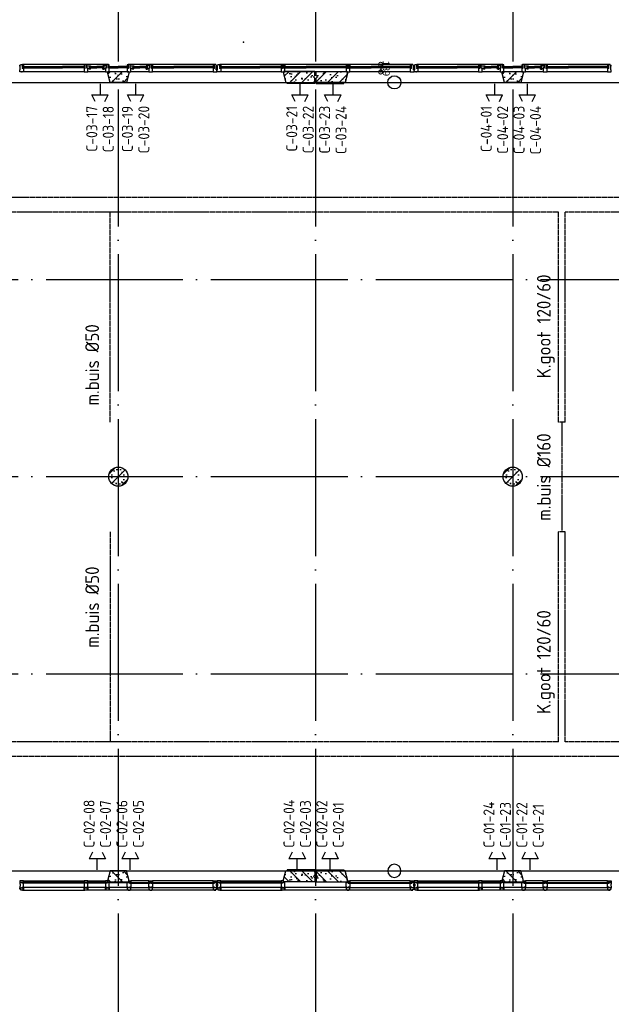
# Model space of a CAD drawing. Extents: x 0 to 1189, y 0 to 841.
# Tile 9 of 24: x 282 to 390, y 480 to 660. Entities that reach past the tile are written whole.
import ezdxf
from ezdxf.enums import TextEntityAlignment as Align

# ---------------------------------------------------------------- set-up
doc = ezdxf.new("R2010")
doc.units = 0
doc.header["$MEASUREMENT"] = 0
doc.header["$PDSIZE"] = 2
for name, pattern in [('B0304', [6, 5, -0.5, 0, -0.5]), ('DASHDOT', [25.4, 12.7, -6.35, 0, -6.35]), ('E0001', [1, 1, 0])]:
    doc.linetypes.add(name, pattern=pattern)
doc.layers.get('0').update_dxf_attribs({"linetype": 'CONTINUOUS'})
for name, color, linetype in [('AL$1A---_ALGEMEEN', 8, 'CONTINUOUS'), ('ET6130--_KANALISATIE', 7, 'CONTINUOUS'), ('GOTEN', 3, 'CONTINUOUS'), ('STRAMIEN', 1, 'CONTINUOUS'), ('VITELCODERING', 5, 'CONTINUOUS'), ('VITELDATA', 1, 'CONTINUOUS')]:
    doc.layers.add(name, color=color, linetype=linetype)
doc.styles.add('GBB_ISOP', font='b-gbp3.shx')
doc.styles.get("Standard").update_dxf_attribs({"font": 'ISO'})

# ---------------------------------------------------------------- blocks, each defined once
blk = doc.blocks.new('$DAT003')
for p, q in [((0, 0), (2, 0)), ((3.2, 0.9), (2, 1.5)), ((2, -1.5), (2, 1.5)), ((3.2, -0.9), (2, -1.5))]:
    blk.add_line(p, q)
blk = doc.blocks.new('-STR-H')
at = {"layer": 'AL$1A---_ALGEMEEN', "linetype": 'DASHDOT', "ltscale": 0.5}
blk.add_line((0, 0), (-9880, 0), dxfattribs=at)
at = {"layer": 'AL$1A---_ALGEMEEN', "linetype": 'Continuous', "ltscale": 2}
blk.add_circle((-10000, 0), 120, dxfattribs=at)
for p in [(-8560, 0), (-4960, 0), (-1360, 0)]:
    blk.add_point(p, dxfattribs=at)
blk = doc.blocks.new('-GLASA')
at = {"layer": 'AL$1A---_ALGEMEEN', "color": 15, "ltscale": 2}
for p, q in [((5, 27), (407, 27)), ((5, 27), (5, 3)), ((5, 22), (407, 22)), ((5, 7), (407, 7)), ((5, 3), (407, 3)), ((13, 22), (13, 7))]:
    blk.add_line(p, q, dxfattribs=at)
at = {"layer": 'AL$1A---_ALGEMEEN', "color": 15}
for p, q in [((17, 30), (21, 27)), ((17, 0), (21, 3))]:
    blk.add_line(p, q, dxfattribs=at)
at = {"layer": 'AL$1A---_ALGEMEEN', "color": 15, "ltscale": 2}
blk.add_lwpolyline([(5, 3), (0, 3), (5, 27), (0, 27), (5, 3)], dxfattribs=at)
at = {"layer": 'AL$1A---_ALGEMEEN'}
for p in [(0, 30), (0, 0)]:
    blk.add_point(p, dxfattribs=at)
blk = doc.blocks.new('_DOTSMALL')
at = {"color": 0, "linetype": 'ByBlock', "const_width": 0.5}
blk.add_lwpolyline([(-0.0625, 0, 1), (0.0625, 0, 1)], format="xyb", close=True, dxfattribs=at)

msp = doc.modelspace()

# ---------------------------------------------------------------- hatches: boundary and pattern name
at = {"layer": 'AL$1A---_ALGEMEEN', "ltscale": 2}
h = msp.add_hatch(dxfattribs=at)
h.set_pattern_fill('PREFB', color=256, scale=0.08, angle=180, style=0)
h.set_pattern_definition([(225, (264.3407, 648.2777), (1.086116, -1.086116), []), (197, (264.3407, 648.2777), (-0.4126, -1.277242), [0, -1.3056, -0.7392, 0, -1.0752]), (228, (264.3407, 648.2777), (0.29465, -1.29875), [0, -1.2928, 0, -1.3184, 0, -1.0624]), (251, (264.3407, 648.2777), (0.766585, -1.076209), [0, -1.28, 0, -7.68, -1.0528])])
h.paths.add_polyline_path([(270.2, 649.88), (270.2, 650.28), (264.44, 650.28), (264.44, 649.53), (264.69, 649.28), (264.44, 649.03), (264.44, 648.28), (269.77, 648.28)])
h.paths.add_polyline_path([(302.25, 649.88), (302.25, 650.28), (298.43, 650.28), (298.43, 649.88), (298.86, 648.28), (301.82, 648.28)])
h.paths.add_polyline_path([(336.24, 649.03), (335.99, 649.28), (336.24, 649.53), (336.24, 650.28), (330.48, 650.28), (330.48, 649.88), (330.91, 648.28), (336.24, 648.28)])
h = msp.add_hatch(dxfattribs=at)
h.set_pattern_fill('PREFB', color=256, scale=0.08, angle=180, style=0)
h.set_pattern_definition([(225, (336.3407, 648.2777), (1.086116, -1.086116), []), (197, (336.3407, 648.2777), (-0.4126, -1.277242), [0, -1.3056, -0.7392, 0, -1.0752]), (228, (336.3407, 648.2777), (0.29465, -1.29875), [0, -1.2928, 0, -1.3184, 0, -1.0624]), (251, (336.3407, 648.2777), (0.766585, -1.076209), [0, -1.28, 0, -7.68, -1.0528])])
h.paths.add_polyline_path([(342.2, 649.88), (342.2, 650.28), (336.44, 650.28), (336.44, 649.53), (336.69, 649.28), (336.44, 649.03), (336.44, 648.28), (341.77, 648.28)])
h.paths.add_polyline_path([(374.25, 649.88), (374.25, 650.28), (370.43, 650.28), (370.43, 649.88), (370.86, 648.28), (373.82, 648.28)])
h.paths.add_polyline_path([(408.24, 649.03), (407.99, 649.28), (408.24, 649.53), (408.24, 650.28), (402.48, 650.28), (402.48, 649.88), (402.91, 648.28), (408.24, 648.28)])
h = msp.add_hatch(dxfattribs=at)
h.set_pattern_fill('PREFB', color=256, scale=0.08, angle=180, style=0)
h.set_pattern_definition([(225, (300.3407, 576.2777), (1.0861, -1.0861), []), (197, (300.3407, 576.2777), (-0.4126, -1.27724), [0, -1.3056, -0.7392, 0, -1.0752]), (228, (300.3407, 576.2777), (0.29465, -1.29875), [0, -1.2928, 0, -1.3184, 0, -1.0624]), (251, (300.3407, 576.2777), (0.7666, -1.0762), [0, -1.28, 0, -7.68, -1.0528])])
h.paths.add_polyline_path([(302.09, 576.28, 1), (298.59, 576.28, 1)])
h = msp.add_hatch(dxfattribs=at)
h.set_pattern_fill('PREFB', color=256, scale=0.08, angle=180, style=0)
h.set_pattern_definition([(225, (372.3407, 576.2777), (1.0861, -1.0861), []), (197, (372.3407, 576.2777), (-0.4126, -1.27724), [0, -1.3056, -0.7392, 0, -1.0752]), (228, (372.3407, 576.2777), (0.29465, -1.29875), [0, -1.2928, 0, -1.3184, 0, -1.0624]), (251, (372.3407, 576.2777), (0.7666, -1.0762), [0, -1.28, 0, -7.68, -1.0528])])
h.paths.add_polyline_path([(374.09, 576.28, 1), (370.59, 576.28, 1)])
h = msp.add_hatch(dxfattribs=at)
h.set_pattern_fill('PREFB', color=256, scale=8, angle=180, style=0)
h.set_pattern_definition([(135, (264.3407, 504.2777), (1.086116, 1.086116), []), (163, (264.3407, 504.2777), (-0.4126, 1.277242), [0, -1.3056, -0.7392, 0, -1.0752]), (132, (264.3407, 504.2777), (0.29465, 1.29875), [0, -1.2928, 0, -1.3184, 0, -1.0624]), (109, (264.3407, 504.2777), (0.766585, 1.076209), [0, -1.28, 0, -7.68, -1.0528])])
h.paths.add_polyline_path([(270.2, 502.68), (270.2, 502.28), (264.44, 502.28), (264.44, 503.03), (264.69, 503.28), (264.44, 503.53), (264.44, 504.28), (269.77, 504.28)])
h.paths.add_polyline_path([(302.25, 502.68), (302.25, 502.28), (298.43, 502.28), (298.43, 502.68), (298.86, 504.28), (301.82, 504.28)])
h.paths.add_polyline_path([(335.99, 503.28), (336.24, 503.03), (336.24, 502.28), (330.48, 502.28), (330.48, 502.68), (330.91, 504.28), (336.24, 504.28), (336.24, 503.53)])
h = msp.add_hatch(dxfattribs=at)
h.set_pattern_fill('PREFB', color=256, scale=8, angle=180, style=0)
h.set_pattern_definition([(135, (336.3407, 504.2777), (1.086116, 1.086116), []), (163, (336.3407, 504.2777), (-0.4126, 1.277242), [0, -1.3056, -0.7392, 0, -1.0752]), (132, (336.3407, 504.2777), (0.29465, 1.29875), [0, -1.2928, 0, -1.3184, 0, -1.0624]), (109, (336.3407, 504.2777), (0.766585, 1.076209), [0, -1.28, 0, -7.68, -1.0528])])
h.paths.add_polyline_path([(342.2, 502.68), (342.2, 502.28), (336.44, 502.28), (336.44, 503.03), (336.69, 503.28), (336.44, 503.53), (336.44, 504.28), (341.77, 504.28)])
h.paths.add_polyline_path([(374.25, 502.68), (374.25, 502.28), (370.43, 502.28), (370.43, 502.68), (370.86, 504.28), (373.82, 504.28)])
h.paths.add_polyline_path([(407.99, 503.28), (408.24, 503.03), (408.24, 502.28), (402.48, 502.28), (402.48, 502.68), (402.91, 504.28), (408.24, 504.28), (408.24, 503.53)])

# ---------------------------------------------------------------- linework, layer by layer
for p, q in [((282.36, 651.27), (282.36, 651.42)), ((282.56, 651.42), (282.36, 651.42)), ((282.45, 651.27), (282.36, 651.27)), ((282.45, 650.58), (282.45, 651.27)), ((282.56, 651.57), (282.86, 651.57)), ((282.56, 651.42), (282.56, 651.57)), ((294.25, 651.57), (282.86, 651.57)), ((282.86, 651.57), (282.86, 650.9)), ((286.92, 651.17), (290.18, 651.17)), ((286.92, 651.13), (290.18, 651.13)), ((286.92, 650.98), (290.18, 650.98)), ((286.92, 650.93), (290.18, 650.93)), ((294.32, 651.57), (294.25, 651.57)), ((294.25, 651.57), (294.25, 650.9)), ((294.58, 651.57), (294.32, 651.57)), ((294.32, 651.57), (294.32, 651.57)), ((298.2, 651.57), (294.58, 651.57)), ((294.58, 650.9), (294.58, 651.57)), ((294.61, 650.92), (294.78, 650.92)), ((295.16, 651.15), (296.39, 651.15)), ((295.16, 650.91), (295.16, 651.15)), ((295.16, 651.11), (296.39, 651.11)), ((295.16, 650.96), (296.39, 650.96)), ((295.24, 650.96), (295.24, 651.11)), ((297.63, 651.15), (296.39, 651.15)), ((297.63, 651.11), (296.39, 651.11)), ((297.63, 650.96), (296.39, 650.96)), ((297.55, 650.96), (297.55, 651.11)), ((297.63, 650.91), (297.63, 651.15)), ((298.18, 650.92), (298.01, 650.92)), ((298.27, 651.57), (298.2, 651.57)), ((298.2, 651.57), (298.2, 650.9)), ((298.53, 651.57), (298.27, 651.57)), ((298.27, 651.57), (298.27, 651.57)), ((298.53, 650.9), (298.53, 651.57)), ((298.58, 651.17), (300.34, 651.17)), ((298.58, 650.93), (298.58, 651.17)), ((298.58, 651.13), (300.34, 651.13)), ((298.58, 650.98), (300.34, 650.98)), ((298.58, 650.93), (300.34, 650.93)), ((298.66, 650.98), (298.66, 651.13)), ((302.1, 651.17), (300.34, 651.17)), ((302.1, 651.13), (300.34, 651.13)), ((302.1, 650.98), (300.34, 650.98)), ((302.1, 650.93), (300.34, 650.93)), ((301.72, 651.47), (301.72, 651.47)), ((302.02, 650.98), (302.02, 651.13)), ((302.1, 650.93), (302.1, 651.17)), ((302.22, 651.57), (302.15, 651.57)), ((302.15, 651.57), (302.15, 650.9)), ((302.48, 651.57), (302.22, 651.57)), ((302.22, 651.57), (302.22, 651.57)), ((306.1, 651.57), (302.48, 651.57)), ((302.48, 650.9), (302.48, 651.57)), ((302.5, 650.92), (302.67, 650.92)), ((303.05, 651.15), (304.29, 651.15)), ((303.05, 650.91), (303.05, 651.15)), ((303.05, 651.11), (304.29, 651.11)), ((303.05, 650.96), (304.29, 650.96)), ((303.13, 650.96), (303.13, 651.11)), ((305.53, 651.15), (304.29, 651.15)), ((305.53, 651.11), (304.29, 651.11)), ((305.53, 650.96), (304.29, 650.96)), ((305.45, 650.96), (305.45, 651.11)), ((305.53, 650.91), (305.53, 651.15)), ((306.08, 650.92), (305.91, 650.92)), ((306.17, 651.57), (306.1, 651.57)), ((306.1, 651.57), (306.1, 650.9)), ((306.43, 651.57), (306.17, 651.57)), ((306.17, 651.57), (306.17, 651.57)), ((317.82, 651.57), (306.43, 651.57)), ((306.43, 650.9), (306.43, 651.57)), ((313.75, 651.17), (310.49, 651.17)), ((313.75, 651.13), (310.49, 651.13)), ((313.75, 650.98), (310.49, 650.98)), ((313.75, 650.93), (310.49, 650.93)), ((318.12, 651.57), (317.82, 651.57)), ((317.82, 651.57), (317.82, 650.9)), ((318.12, 651.42), (318.12, 651.57)), ((318.12, 651.42), (318.32, 651.42)), ((318.23, 650.58), (318.23, 651.27)), ((318.23, 651.27), (318.32, 651.27)), ((318.32, 651.27), (318.32, 651.42)), ((318.36, 651.27), (318.36, 651.42)), ((318.56, 651.42), (318.36, 651.42)), ((318.45, 651.27), (318.36, 651.27)), ((318.45, 650.58), (318.45, 651.27)), ((318.56, 651.57), (318.86, 651.57)), ((318.56, 651.42), (318.56, 651.57)), ((330.25, 651.57), (318.86, 651.57)), ((318.86, 651.57), (318.86, 650.9)), ((322.92, 651.17), (326.18, 651.17)), ((322.92, 651.13), (326.18, 651.13)), ((322.92, 650.98), (326.18, 650.98)), ((322.92, 650.93), (326.18, 650.93)), ((330.32, 651.57), (330.25, 651.57)), ((330.25, 651.57), (330.25, 650.9)), ((330.58, 651.57), (330.32, 651.57)), ((330.32, 651.57), (330.32, 651.57)), ((342.1, 651.57), (330.58, 651.57)), ((330.58, 650.9), (330.58, 651.57)), ((338.03, 651.17), (334.65, 651.17)), ((338.03, 651.13), (334.65, 651.13)), ((338.03, 650.98), (334.65, 650.98)), ((338.03, 650.93), (334.65, 650.93)), ((342.17, 651.57), (342.1, 651.57)), ((342.1, 651.57), (342.1, 650.9)), ((342.43, 651.57), (342.17, 651.57)), ((342.17, 651.57), (342.17, 651.57)), ((353.82, 651.57), (342.43, 651.57)), ((342.43, 650.9), (342.43, 651.57)), ((349.75, 651.17), (346.49, 651.17)), ((349.75, 651.13), (346.49, 651.13)), ((349.75, 650.98), (346.49, 650.98)), ((349.75, 650.93), (346.49, 650.93)), ((354.12, 651.57), (353.82, 651.57)), ((353.82, 651.57), (353.82, 650.9)), ((354.12, 651.42), (354.12, 651.57)), ((354.12, 651.42), (354.32, 651.42)), ((354.23, 650.58), (354.23, 651.27)), ((354.23, 651.27), (354.32, 651.27)), ((354.32, 651.27), (354.32, 651.42)), ((354.36, 651.27), (354.36, 651.42)), ((354.56, 651.42), (354.36, 651.42)), ((354.45, 651.27), (354.36, 651.27)), ((354.45, 650.58), (354.45, 651.27)), ((354.56, 651.57), (354.86, 651.57)), ((354.56, 651.42), (354.56, 651.57)), ((366.25, 651.57), (354.86, 651.57)), ((354.86, 651.57), (354.86, 650.9)), ((358.92, 651.17), (362.18, 651.17)), ((358.92, 651.13), (362.18, 651.13)), ((358.92, 650.98), (362.18, 650.98)), ((358.92, 650.93), (362.18, 650.93)), ((366.32, 651.57), (366.25, 651.57)), ((366.25, 651.57), (366.25, 650.9)), ((366.58, 651.57), (366.32, 651.57)), ((366.32, 651.57), (366.32, 651.57)), ((370.2, 651.57), (366.58, 651.57)), ((366.58, 650.9), (366.58, 651.57)), ((366.61, 650.92), (366.78, 650.92)), ((367.16, 651.15), (368.39, 651.15)), ((367.16, 650.91), (367.16, 651.15)), ((367.16, 651.11), (368.39, 651.11)), ((367.16, 650.96), (368.39, 650.96)), ((367.24, 650.96), (367.24, 651.11)), ((369.63, 651.15), (368.39, 651.15)), ((369.63, 651.11), (368.39, 651.11)), ((369.63, 650.96), (368.39, 650.96)), ((369.55, 650.96), (369.55, 651.11)), ((369.63, 650.91), (369.63, 651.15)), ((370.18, 650.92), (370.01, 650.92)), ((370.27, 651.57), (370.2, 651.57)), ((370.2, 651.57), (370.2, 650.9)), ((370.53, 651.57), (370.27, 651.57)), ((370.27, 651.57), (370.27, 651.57)), ((370.53, 650.9), (370.53, 651.57)), ((370.58, 651.17), (372.34, 651.17)), ((370.58, 650.93), (370.58, 651.17)), ((370.58, 651.13), (372.34, 651.13)), ((370.58, 650.98), (372.34, 650.98)), ((370.58, 650.93), (372.34, 650.93)), ((370.66, 650.98), (370.66, 651.13)), ((374.1, 651.17), (372.34, 651.17)), ((374.1, 651.13), (372.34, 651.13)), ((374.1, 650.98), (372.34, 650.98)), ((374.1, 650.93), (372.34, 650.93)), ((373.72, 651.47), (373.72, 651.47)), ((374.02, 650.98), (374.02, 651.13)), ((374.1, 650.93), (374.1, 651.17)), ((374.22, 651.57), (374.15, 651.57)), ((374.15, 651.57), (374.15, 650.9)), ((374.48, 651.57), (374.22, 651.57)), ((374.22, 651.57), (374.22, 651.57)), ((378.1, 651.57), (374.48, 651.57)), ((374.48, 650.9), (374.48, 651.57)), ((374.5, 650.92), (374.67, 650.92)), ((375.05, 651.15), (376.29, 651.15)), ((375.05, 650.91), (375.05, 651.15)), ((375.05, 651.11), (376.29, 651.11)), ((375.05, 650.96), (376.29, 650.96)), ((375.13, 650.96), (375.13, 651.11)), ((377.53, 651.15), (376.29, 651.15)), ((377.53, 651.11), (376.29, 651.11)), ((377.53, 650.96), (376.29, 650.96)), ((377.45, 650.96), (377.45, 651.11)), ((377.53, 650.91), (377.53, 651.15)), ((378.08, 650.92), (377.91, 650.92)), ((378.17, 651.57), (378.1, 651.57)), ((378.1, 651.57), (378.1, 650.9)), ((378.43, 651.57), (378.17, 651.57)), ((378.17, 651.57), (378.17, 651.57)), ((389.82, 651.57), (378.43, 651.57)), ((378.43, 650.9), (378.43, 651.57)), ((385.75, 651.17), (382.49, 651.17)), ((385.75, 651.13), (382.49, 651.13)), ((385.75, 650.98), (382.49, 650.98)), ((385.75, 650.93), (382.49, 650.93)), ((390.12, 651.57), (389.82, 651.57)), ((389.82, 651.57), (389.82, 650.9)), ((390.12, 651.42), (390.12, 651.57)), ((390.12, 651.42), (390.32, 651.42)), ((390.23, 650.58), (390.23, 651.27)), ((390.23, 651.27), (390.32, 651.27)), ((390.32, 651.27), (390.32, 651.42)), ((282.36, 650.58), (282.45, 650.58)), ((282.36, 650.18), (282.36, 650.58)), ((283.03, 650.18), (282.36, 650.18)), ((282.86, 650.9), (283.03, 650.9)), ((283.03, 650.9), (283.03, 650.18)), ((294.08, 650.18), (283.03, 650.18)), ((294.25, 650.9), (294.08, 650.9)), ((294.08, 650.9), (294.08, 650.18)), ((294.08, 650.18), (294.75, 650.18)), ((294.75, 650.9), (294.58, 650.9)), ((294.75, 650.48), (294.75, 650.9)), ((294.75, 650.18), (294.75, 650.48)), ((298.03, 650.18), (294.75, 650.18)), ((295.11, 650.88), (295.28, 650.88)), ((295.11, 650.88), (295.11, 650.79)), ((295.16, 650.91), (296.39, 650.91)), ((297.63, 650.91), (296.39, 650.91)), ((297.68, 650.88), (297.51, 650.88)), ((297.68, 650.88), (297.68, 650.79)), ((298.2, 650.9), (298.03, 650.9)), ((298.03, 650.9), (298.03, 650.18)), ((298.03, 650.18), (298.7, 650.18)), ((298.7, 650.9), (298.53, 650.9)), ((298.7, 650.48), (298.7, 650.9)), ((298.7, 650.18), (298.7, 650.48)), ((301.98, 650.18), (298.7, 650.18)), ((302.15, 650.9), (301.98, 650.9)), ((301.98, 650.9), (301.98, 650.18)), ((301.98, 650.18), (302.65, 650.18)), ((302.65, 650.9), (302.48, 650.9)), ((302.65, 650.48), (302.65, 650.9)), ((302.65, 650.18), (302.65, 650.48)), ((305.93, 650.18), (302.65, 650.18)), ((303, 650.88), (303.17, 650.88)), ((303, 650.88), (303, 650.79)), ((303.05, 650.91), (304.29, 650.91)), ((305.53, 650.91), (304.29, 650.91)), ((305.58, 650.88), (305.41, 650.88)), ((305.58, 650.88), (305.58, 650.79)), ((306.1, 650.9), (305.93, 650.9)), ((305.93, 650.9), (305.93, 650.18)), ((305.93, 650.18), (306.6, 650.18)), ((306.6, 650.9), (306.43, 650.9)), ((306.6, 650.48), (306.6, 650.9)), ((306.6, 650.18), (306.6, 650.48)), ((317.65, 650.18), (306.6, 650.18)), ((317.82, 650.9), (317.65, 650.9)), ((317.65, 650.9), (317.65, 650.18)), ((317.65, 650.18), (318.32, 650.18)), ((318.32, 650.58), (318.23, 650.58)), ((318.32, 650.18), (318.32, 650.58)), ((318.36, 650.58), (318.45, 650.58)), ((318.36, 650.18), (318.36, 650.58)), ((319.03, 650.18), (318.36, 650.18)), ((318.86, 650.9), (319.03, 650.9)), ((319.03, 650.9), (319.03, 650.18)), ((330.08, 650.18), (319.03, 650.18)), ((330.25, 650.9), (330.08, 650.9)), ((330.08, 650.9), (330.08, 650.18)), ((330.08, 650.18), (330.75, 650.18)), ((330.75, 650.9), (330.58, 650.9)), ((330.75, 650.48), (330.75, 650.9)), ((330.75, 650.18), (330.75, 650.48)), ((341.93, 650.18), (330.75, 650.18)), ((342.1, 650.9), (341.93, 650.9)), ((341.93, 650.9), (341.93, 650.18)), ((341.93, 650.18), (342.6, 650.18)), ((342.6, 650.9), (342.43, 650.9)), ((342.6, 650.48), (342.6, 650.9)), ((342.6, 650.18), (342.6, 650.48)), ((353.65, 650.18), (342.6, 650.18)), ((353.82, 650.9), (353.65, 650.9)), ((353.65, 650.9), (353.65, 650.18)), ((353.65, 650.18), (354.32, 650.18)), ((354.32, 650.58), (354.23, 650.58)), ((354.32, 650.18), (354.32, 650.58)), ((354.36, 650.58), (354.45, 650.58)), ((354.36, 650.18), (354.36, 650.58)), ((355.03, 650.18), (354.36, 650.18)), ((354.86, 650.9), (355.03, 650.9)), ((355.03, 650.9), (355.03, 650.18)), ((366.08, 650.18), (355.03, 650.18)), ((366.25, 650.9), (366.08, 650.9)), ((366.08, 650.9), (366.08, 650.18)), ((366.08, 650.18), (366.75, 650.18)), ((366.75, 650.9), (366.58, 650.9)), ((366.75, 650.48), (366.75, 650.9)), ((366.75, 650.18), (366.75, 650.48)), ((370.03, 650.18), (366.75, 650.18)), ((367.11, 650.88), (367.28, 650.88)), ((367.11, 650.88), (367.11, 650.79)), ((367.16, 650.91), (368.39, 650.91)), ((369.63, 650.91), (368.39, 650.91)), ((369.68, 650.88), (369.51, 650.88)), ((369.68, 650.88), (369.68, 650.79)), ((370.2, 650.9), (370.03, 650.9)), ((370.03, 650.9), (370.03, 650.18)), ((370.03, 650.18), (370.7, 650.18)), ((370.7, 650.9), (370.53, 650.9)), ((370.7, 650.48), (370.7, 650.9)), ((370.7, 650.18), (370.7, 650.48)), ((373.98, 650.18), (370.7, 650.18)), ((374.15, 650.9), (373.98, 650.9)), ((373.98, 650.9), (373.98, 650.18)), ((373.98, 650.18), (374.65, 650.18)), ((374.65, 650.9), (374.48, 650.9)), ((374.65, 650.48), (374.65, 650.9)), ((374.65, 650.18), (374.65, 650.48)), ((377.93, 650.18), (374.65, 650.18)), ((375, 650.88), (375.17, 650.88)), ((375, 650.88), (375, 650.79)), ((375.05, 650.91), (376.29, 650.91)), ((377.53, 650.91), (376.29, 650.91)), ((377.58, 650.88), (377.41, 650.88)), ((377.58, 650.88), (377.58, 650.79)), ((378.1, 650.9), (377.93, 650.9)), ((377.93, 650.9), (377.93, 650.18)), ((377.93, 650.18), (378.6, 650.18)), ((378.6, 650.9), (378.43, 650.9)), ((378.6, 650.48), (378.6, 650.9)), ((378.6, 650.18), (378.6, 650.48)), ((389.65, 650.18), (378.6, 650.18)), ((389.82, 650.9), (389.65, 650.9)), ((389.65, 650.9), (389.65, 650.18)), ((389.65, 650.18), (390.32, 650.18)), ((390.32, 650.58), (390.23, 650.58)), ((390.32, 650.18), (390.32, 650.58)), ((336.24, 648.08), (331.15, 648.08)), ((336.24, 648.28), (336.24, 648.08)), ((336.44, 648.28), (336.44, 648.08)), ((336.44, 648.08), (341.53, 648.08)), ((264.44, 504.28), (336.24, 504.28)), ((336.24, 504.48), (331.15, 504.48)), ((336.24, 504.28), (336.24, 504.48)), ((336.44, 504.48), (341.53, 504.48)), ((336.44, 504.28), (336.44, 504.48)), ((336.44, 504.28), (408.24, 504.28)), ((294.27, 502.14), (282.84, 502.14)), ((282.84, 502.14), (282.84, 502.06)), ((294.27, 502.06), (282.84, 502.06)), ((283.03, 502.48), (294.08, 502.48)), ((294.27, 502.14), (294.27, 502.06)), ((298.25, 502.14), (294.56, 502.14)), ((294.56, 502.14), (294.56, 502.06)), ((298.25, 502.06), (294.56, 502.06)), ((294.75, 502.48), (298.03, 502.48)), ((298.25, 502.14), (298.25, 502.06)), ((298.7, 502.18), (301.98, 502.18)), ((302.46, 502.14), (306.12, 502.14)), ((302.46, 502.14), (302.46, 502.06)), ((302.46, 502.06), (306.12, 502.06)), ((305.93, 502.48), (302.65, 502.48)), ((306.12, 502.14), (306.12, 502.06)), ((306.41, 502.14), (306.41, 502.06)), ((306.41, 502.14), (317.84, 502.14)), ((306.41, 502.06), (317.84, 502.06)), ((317.65, 502.48), (306.6, 502.48)), ((317.84, 502.14), (317.84, 502.06)), ((330.27, 502.14), (318.84, 502.14)), ((318.84, 502.14), (318.84, 502.06)), ((330.27, 502.06), (318.84, 502.06)), ((319.03, 502.48), (330.08, 502.48)), ((330.27, 502.14), (330.27, 502.06)), ((342.41, 502.14), (342.41, 502.06)), ((342.41, 502.14), (353.84, 502.14)), ((342.41, 502.06), (353.84, 502.06)), ((353.65, 502.48), (342.6, 502.48)), ((353.84, 502.14), (353.84, 502.06)), ((366.27, 502.14), (354.84, 502.14)), ((354.84, 502.14), (354.84, 502.06)), ((366.27, 502.06), (354.84, 502.06)), ((355.03, 502.48), (366.08, 502.48)), ((366.27, 502.14), (366.27, 502.06)), ((370.25, 502.14), (366.56, 502.14)), ((366.56, 502.14), (366.56, 502.06)), ((370.25, 502.06), (366.56, 502.06)), ((366.75, 502.48), (370.03, 502.48)), ((370.25, 502.14), (370.25, 502.06)), ((370.7, 502.18), (373.98, 502.18)), ((374.46, 502.14), (378.12, 502.14)), ((374.46, 502.14), (374.46, 502.06)), ((374.46, 502.06), (378.12, 502.06)), ((377.93, 502.48), (374.65, 502.48)), ((378.12, 502.14), (378.12, 502.06)), ((378.41, 502.14), (378.41, 502.06)), ((378.41, 502.14), (389.84, 502.14)), ((378.41, 502.06), (389.84, 502.06)), ((389.65, 502.48), (378.6, 502.48)), ((389.84, 502.14), (389.84, 502.06)), ((294.27, 501.26), (282.84, 501.26)), ((282.84, 501.26), (282.84, 501.22)), ((294.27, 501.22), (282.84, 501.22)), ((282.86, 500.79), (294.25, 500.79)), ((294.27, 501.26), (294.27, 501.22)), ((298.25, 501.26), (294.56, 501.26)), ((294.56, 501.26), (294.56, 501.22)), ((298.25, 501.22), (294.56, 501.22)), ((306.2, 500.79), (294.58, 500.79)), ((298.25, 501.26), (298.25, 501.22)), ((298.57, 501.26), (298.57, 501.22)), ((302.07, 501.26), (298.57, 501.26)), ((302.07, 501.22), (298.57, 501.22)), ((302.07, 501.26), (302.07, 501.22)), ((302.45, 501.26), (306.12, 501.26)), ((302.45, 501.26), (302.45, 501.22)), ((302.45, 501.22), (306.12, 501.22)), ((306.12, 501.26), (306.12, 501.22)), ((306.41, 501.26), (306.41, 501.22)), ((306.41, 501.26), (317.84, 501.26)), ((306.41, 501.22), (317.84, 501.22)), ((317.92, 500.79), (306.43, 500.79)), ((317.84, 501.26), (317.84, 501.22)), ((330.27, 501.26), (318.84, 501.26)), ((318.84, 501.26), (318.84, 501.22)), ((330.27, 501.22), (318.84, 501.22)), ((318.86, 500.79), (330.25, 500.79)), ((330.27, 501.26), (330.27, 501.22)), ((342.2, 500.79), (330.58, 500.79)), ((342.03, 501.26), (330.66, 501.26)), ((330.66, 501.26), (330.66, 501.22)), ((342.03, 501.22), (330.66, 501.22)), ((342.03, 501.26), (342.03, 501.22)), ((342.41, 501.26), (342.41, 501.22)), ((342.41, 501.26), (353.84, 501.26)), ((342.41, 501.22), (353.84, 501.22)), ((353.92, 500.79), (342.43, 500.79)), ((353.84, 501.26), (353.84, 501.22)), ((366.27, 501.26), (354.84, 501.26)), ((354.84, 501.26), (354.84, 501.22)), ((366.27, 501.22), (354.84, 501.22)), ((354.86, 500.79), (366.25, 500.79)), ((366.27, 501.26), (366.27, 501.22)), ((370.25, 501.26), (366.56, 501.26)), ((366.56, 501.26), (366.56, 501.22)), ((370.25, 501.22), (366.56, 501.22)), ((378.2, 500.79), (366.58, 500.79)), ((370.25, 501.26), (370.25, 501.22)), ((370.57, 501.26), (370.57, 501.22)), ((374.07, 501.26), (370.57, 501.26)), ((374.07, 501.22), (370.57, 501.22)), ((374.07, 501.26), (374.07, 501.22)), ((374.45, 501.26), (378.12, 501.26)), ((374.45, 501.26), (374.45, 501.22)), ((374.45, 501.22), (378.12, 501.22)), ((378.12, 501.26), (378.12, 501.22)), ((378.41, 501.26), (378.41, 501.22)), ((378.41, 501.26), (389.84, 501.26)), ((378.41, 501.22), (389.84, 501.22)), ((389.92, 500.79), (378.43, 500.79)), ((389.84, 501.26), (389.84, 501.22))]:
    msp.add_line(p, q, dxfattribs=at)
at = {"layer": 'AL$1A---_ALGEMEEN'}
for p, q in [((294.61, 650.92), (294.61, 651.33)), ((294.61, 651.33), (295.25, 651.33)), ((294.78, 650.92), (294.78, 650.79)), ((295.11, 651.18), (295.11, 650.88)), ((295.11, 651.18), (295.28, 651.18)), ((295.25, 651.33), (295.28, 651.18)), ((295.28, 651.18), (295.32, 651.15)), ((297.51, 651.18), (297.47, 651.15)), ((297.53, 651.33), (297.51, 651.18)), ((297.68, 651.18), (297.51, 651.18)), ((298.18, 651.33), (297.53, 651.33)), ((297.68, 651.18), (297.68, 650.88)), ((298.01, 650.92), (298.01, 650.79)), ((298.18, 650.92), (298.18, 651.33)), ((298.7, 651.2), (298.74, 651.17)), ((298.7, 650.9), (298.74, 650.93)), ((301.98, 651.2), (301.94, 651.17)), ((301.98, 650.9), (301.94, 650.93)), ((302.5, 650.92), (302.5, 651.33)), ((302.5, 651.33), (303.15, 651.33)), ((302.67, 650.92), (302.67, 650.79)), ((303, 651.18), (303, 650.88)), ((303, 651.18), (303.17, 651.18)), ((303.15, 651.33), (303.17, 651.18)), ((303.17, 651.18), (303.21, 651.15)), ((305.41, 651.18), (305.36, 651.15)), ((305.43, 651.33), (305.41, 651.18)), ((305.58, 651.18), (305.41, 651.18)), ((306.08, 651.33), (305.43, 651.33)), ((305.58, 651.18), (305.58, 650.88)), ((305.91, 650.92), (305.91, 650.79)), ((306.08, 650.92), (306.08, 651.33)), ((366.61, 650.92), (366.61, 651.33)), ((366.61, 651.33), (367.25, 651.33)), ((366.78, 650.92), (366.78, 650.79)), ((367.11, 651.18), (367.11, 650.88)), ((367.11, 651.18), (367.28, 651.18)), ((367.25, 651.33), (367.28, 651.18)), ((367.28, 651.18), (367.32, 651.15)), ((369.51, 651.18), (369.47, 651.15)), ((369.53, 651.33), (369.51, 651.18)), ((369.68, 651.18), (369.51, 651.18)), ((370.18, 651.33), (369.53, 651.33)), ((369.68, 651.18), (369.68, 650.88)), ((370.01, 650.92), (370.01, 650.79)), ((370.18, 650.92), (370.18, 651.33)), ((370.7, 651.2), (370.74, 651.17)), ((370.7, 650.9), (370.74, 650.93)), ((373.98, 651.2), (373.94, 651.17)), ((373.98, 650.9), (373.94, 650.93)), ((374.5, 650.92), (374.5, 651.33)), ((374.5, 651.33), (375.15, 651.33)), ((374.67, 650.92), (374.67, 650.79)), ((375, 651.18), (375, 650.88)), ((375, 651.18), (375.17, 651.18)), ((375.15, 651.33), (375.17, 651.18)), ((375.17, 651.18), (375.21, 651.15)), ((377.41, 651.18), (377.36, 651.15)), ((377.43, 651.33), (377.41, 651.18)), ((377.58, 651.18), (377.41, 651.18)), ((378.08, 651.33), (377.43, 651.33)), ((377.58, 651.18), (377.58, 650.88)), ((377.91, 650.92), (377.91, 650.79)), ((378.08, 650.92), (378.08, 651.33)), ((295.11, 650.79), (294.78, 650.79)), ((295.01, 650.69), (294.99, 650.79)), ((295.25, 650.69), (295.01, 650.69)), ((295.25, 650.69), (295.28, 650.88)), ((295.28, 650.88), (295.32, 650.91)), ((297.51, 650.88), (297.47, 650.91)), ((297.54, 650.69), (297.51, 650.88)), ((297.54, 650.69), (297.78, 650.69)), ((297.68, 650.79), (298.01, 650.79)), ((297.78, 650.69), (297.8, 650.79)), ((303, 650.79), (302.67, 650.79)), ((302.9, 650.69), (302.88, 650.79)), ((303.14, 650.69), (302.9, 650.69)), ((303.14, 650.69), (303.17, 650.88)), ((303.17, 650.88), (303.21, 650.91)), ((305.41, 650.88), (305.36, 650.91)), ((305.44, 650.69), (305.41, 650.88)), ((305.44, 650.69), (305.68, 650.69)), ((305.58, 650.79), (305.91, 650.79)), ((305.68, 650.69), (305.69, 650.79)), ((367.11, 650.79), (366.78, 650.79)), ((367.01, 650.69), (366.99, 650.79)), ((367.25, 650.69), (367.01, 650.69)), ((367.25, 650.69), (367.28, 650.88)), ((367.28, 650.88), (367.32, 650.91)), ((369.51, 650.88), (369.47, 650.91)), ((369.54, 650.69), (369.51, 650.88)), ((369.54, 650.69), (369.78, 650.69)), ((369.68, 650.79), (370.01, 650.79)), ((369.78, 650.69), (369.8, 650.79)), ((375, 650.79), (374.67, 650.79)), ((374.9, 650.69), (374.88, 650.79)), ((375.14, 650.69), (374.9, 650.69)), ((375.14, 650.69), (375.17, 650.88)), ((375.17, 650.88), (375.21, 650.91)), ((377.41, 650.88), (377.36, 650.91)), ((377.44, 650.69), (377.41, 650.88)), ((377.44, 650.69), (377.68, 650.69)), ((377.58, 650.79), (377.91, 650.79)), ((377.68, 650.69), (377.69, 650.79))]:
    msp.add_line(p, q, dxfattribs=at)
at = {"layer": 'AL$1A---_ALGEMEEN', "linetype": 'ByBlock', "ltscale": 2}
msp.add_line((348.24, 651.57), (348.24, 650.18), dxfattribs=at)
at = {"layer": 'AL$1A---_ALGEMEEN', "linetype": 'Continuous', "ltscale": 2}
for p, q in [((298.43, 650.28), (302.25, 650.28)), ((298.43, 649.88), (298.43, 650.28)), ((298.86, 648.28), (298.43, 649.88)), ((302.25, 649.88), (301.82, 648.28)), ((302.25, 650.28), (302.25, 649.88)), ((336.24, 650.28), (330.48, 650.28)), ((330.48, 650.28), (330.48, 649.88)), ((330.48, 649.88), (330.91, 648.28)), ((336.24, 649.53), (336.24, 650.28)), ((336.44, 650.28), (342.2, 650.28)), ((336.44, 649.53), (336.44, 650.28)), ((342.2, 649.88), (341.77, 648.28)), ((342.2, 650.28), (342.2, 649.88)), ((370.43, 650.28), (374.25, 650.28)), ((370.43, 649.88), (370.43, 650.28)), ((370.86, 648.28), (370.43, 649.88)), ((374.25, 649.88), (373.82, 648.28)), ((374.25, 650.28), (374.25, 649.88)), ((264.44, 648.28), (336.24, 648.28)), ((301.82, 648.28), (298.86, 648.28)), ((330.91, 648.28), (336.24, 648.28)), ((331.1, 648.28), (331.15, 648.08)), ((336.24, 648.28), (336.24, 649.03)), ((336.44, 648.28), (336.44, 649.03)), ((336.44, 648.28), (408.24, 648.28)), ((341.77, 648.28), (336.44, 648.28)), ((341.58, 648.28), (341.53, 648.08)), ((373.82, 648.28), (370.86, 648.28)), ((298.86, 504.28), (298.43, 502.68)), ((301.82, 504.28), (298.86, 504.28)), ((302.25, 502.68), (301.82, 504.28)), ((330.48, 502.68), (330.91, 504.28)), ((330.91, 504.28), (336.24, 504.28)), ((331.1, 504.28), (331.15, 504.48)), ((336.24, 504.28), (336.24, 503.53)), ((341.77, 504.28), (336.44, 504.28)), ((336.44, 504.28), (336.44, 503.53)), ((341.58, 504.28), (341.53, 504.48)), ((342.2, 502.68), (341.77, 504.28)), ((370.86, 504.28), (370.43, 502.68)), ((373.82, 504.28), (370.86, 504.28)), ((374.25, 502.68), (373.82, 504.28)), ((298.43, 502.68), (298.43, 502.28)), ((298.43, 502.28), (302.25, 502.28)), ((302.25, 502.28), (302.25, 502.68)), ((330.48, 502.28), (330.48, 502.68)), ((336.24, 502.28), (330.48, 502.28)), ((336.24, 503.03), (336.24, 502.28)), ((336.44, 503.03), (336.44, 502.28)), ((336.44, 502.28), (342.2, 502.28)), ((342.2, 502.28), (342.2, 502.68)), ((370.43, 502.68), (370.43, 502.28)), ((370.43, 502.28), (374.25, 502.28)), ((374.25, 502.28), (374.25, 502.68))]:
    msp.add_line(p, q, dxfattribs=at)
at = {"layer": 'AL$1A---_ALGEMEEN'}
for points in [[(282.86, 651.47), (283.03, 651.47), (283.03, 651.2), (282.86, 651.2)], [(294.25, 651.47), (294.08, 651.47), (294.08, 651.2), (294.25, 651.2)], [(298.7, 651.47), (298.53, 651.47), (298.53, 651.2), (298.7, 651.2)], [(302.15, 651.47), (301.98, 651.47), (301.98, 651.2), (302.15, 651.2)], [(306.43, 651.47), (306.6, 651.47), (306.6, 651.2), (306.43, 651.2)], [(317.82, 651.47), (317.65, 651.47), (317.65, 651.2), (317.82, 651.2)], [(318.86, 651.47), (319.03, 651.47), (319.03, 651.2), (318.86, 651.2)], [(330.25, 651.47), (330.08, 651.47), (330.08, 651.2), (330.25, 651.2)], [(330.59, 651.47), (330.76, 651.47), (330.76, 651.2), (330.59, 651.2)], [(342.1, 651.47), (341.93, 651.47), (341.93, 651.2), (342.1, 651.2)], [(342.43, 651.47), (342.6, 651.47), (342.6, 651.2), (342.43, 651.2)], [(353.82, 651.47), (353.65, 651.47), (353.65, 651.2), (353.82, 651.2)], [(354.86, 651.47), (355.03, 651.47), (355.03, 651.2), (354.86, 651.2)], [(366.25, 651.47), (366.08, 651.47), (366.08, 651.2), (366.25, 651.2)], [(370.7, 651.47), (370.53, 651.47), (370.53, 651.2), (370.7, 651.2)], [(374.15, 651.47), (373.98, 651.47), (373.98, 651.2), (374.15, 651.2)], [(378.43, 651.47), (378.6, 651.47), (378.6, 651.2), (378.43, 651.2)], [(389.82, 651.47), (389.65, 651.47), (389.65, 651.2), (389.82, 651.2)]]:
    msp.add_lwpolyline(points, close=True, dxfattribs=at)
at = {"layer": 'AL$1A---_ALGEMEEN', "ltscale": 2}
for points in [[(295.16, 651.15), (295.11, 651.15), (295.16, 650.91), (295.11, 650.91), (295.16, 651.15)], [(297.63, 651.15), (297.68, 651.15), (297.63, 650.91), (297.68, 650.91), (297.63, 651.15)], [(298.58, 651.17), (298.53, 651.17), (298.58, 650.93), (298.53, 650.93), (298.58, 651.17)], [(302.1, 651.17), (302.15, 651.17), (302.1, 650.93), (302.15, 650.93), (302.1, 651.17)], [(303.05, 651.15), (303, 651.15), (303.05, 650.91), (303, 650.91), (303.05, 651.15)], [(305.53, 651.15), (305.58, 651.15), (305.53, 650.91), (305.58, 650.91), (305.53, 651.15)], [(367.16, 651.15), (367.11, 651.15), (367.16, 650.91), (367.11, 650.91), (367.16, 651.15)], [(369.63, 651.15), (369.68, 651.15), (369.63, 650.91), (369.68, 650.91), (369.63, 651.15)], [(370.58, 651.17), (370.53, 651.17), (370.58, 650.93), (370.53, 650.93), (370.58, 651.17)], [(374.1, 651.17), (374.15, 651.17), (374.1, 650.93), (374.15, 650.93), (374.1, 651.17)], [(375.05, 651.15), (375, 651.15), (375.05, 650.91), (375, 650.91), (375.05, 651.15)], [(377.53, 651.15), (377.58, 651.15), (377.53, 650.91), (377.58, 650.91), (377.53, 651.15)]]:
    msp.add_lwpolyline(points, dxfattribs=at)
at = {"layer": 'AL$1A---_ALGEMEEN', "linetype": 'Continuous', "ltscale": 2}
for points in [[(336.24, 649.03), (335.99, 649.28), (336.24, 649.53)], [(336.44, 649.53), (336.69, 649.28), (336.44, 649.03)], [(336.24, 503.53), (335.99, 503.28), (336.24, 503.03)], [(336.44, 503.03), (336.69, 503.28), (336.44, 503.53)], [(283.03, 502.18), (283.03, 502.48), (282.36, 502.48), (282.36, 502.18), (283.03, 502.18)], [(294.75, 502.18), (294.75, 502.48), (294.08, 502.48), (294.08, 502.18), (294.75, 502.18)], [(298.43, 502.18), (298.43, 502.48), (298.03, 502.48), (298.03, 502.18), (298.43, 502.18)], [(302.25, 502.18), (302.25, 502.48), (302.65, 502.48), (302.65, 502.18), (302.25, 502.18)], [(305.93, 502.18), (305.93, 502.48), (306.6, 502.48), (306.6, 502.18), (305.93, 502.18)], [(317.65, 502.18), (317.65, 502.48), (318.32, 502.48), (318.32, 502.18), (317.65, 502.18)], [(319.03, 502.18), (319.03, 502.48), (318.36, 502.48), (318.36, 502.18), (319.03, 502.18)], [(330.48, 502.18), (330.48, 502.48), (330.08, 502.48), (330.08, 502.18), (330.48, 502.18)], [(342.2, 502.18), (342.2, 502.48), (342.6, 502.48), (342.6, 502.18), (342.2, 502.18)], [(353.65, 502.18), (353.65, 502.48), (354.32, 502.48), (354.32, 502.18), (353.65, 502.18)], [(355.03, 502.18), (355.03, 502.48), (354.36, 502.48), (354.36, 502.18), (355.03, 502.18)], [(366.75, 502.18), (366.75, 502.48), (366.08, 502.48), (366.08, 502.18), (366.75, 502.18)], [(370.43, 502.18), (370.43, 502.48), (370.03, 502.48), (370.03, 502.18), (370.43, 502.18)], [(374.25, 502.18), (374.25, 502.48), (374.65, 502.48), (374.65, 502.18), (374.25, 502.18)], [(377.93, 502.18), (377.93, 502.48), (378.6, 502.48), (378.6, 502.18), (377.93, 502.18)], [(389.65, 502.18), (389.65, 502.48), (390.32, 502.48), (390.32, 502.18), (389.65, 502.18)], [(282.36, 501.18), (283.03, 501.18), (283.03, 500.89), (282.86, 500.89), (282.86, 500.79), (282.56, 500.79), (282.56, 500.94), (282.36, 500.94), (282.36, 501.18)], [(294.08, 501.18), (294.75, 501.18), (294.75, 500.89), (294.58, 500.89), (294.58, 500.79), (294.25, 500.79), (294.25, 500.89), (294.08, 500.89), (294.08, 501.18)], [(298.03, 501.18), (298.7, 501.18), (298.7, 500.89), (298.53, 500.89), (298.53, 500.79), (298.2, 500.79), (298.2, 500.89), (298.03, 500.89), (298.03, 501.18)], [(302.65, 501.18), (301.98, 501.18), (301.98, 500.89), (302.15, 500.89), (302.15, 500.79), (302.48, 500.79), (302.48, 500.89), (302.65, 500.89), (302.65, 501.18)], [(306.6, 501.18), (305.93, 501.18), (305.93, 500.89), (306.1, 500.89), (306.1, 500.79), (306.43, 500.79), (306.43, 500.89), (306.6, 500.89), (306.6, 501.18)], [(318.32, 501.18), (317.65, 501.18), (317.65, 500.89), (317.82, 500.89), (317.82, 500.79), (318.12, 500.79), (318.12, 500.94), (318.32, 500.94), (318.32, 501.18)], [(318.36, 501.18), (319.03, 501.18), (319.03, 500.89), (318.86, 500.89), (318.86, 500.79), (318.56, 500.79), (318.56, 500.94), (318.36, 500.94), (318.36, 501.18)], [(330.08, 501.18), (330.75, 501.18), (330.75, 500.89), (330.58, 500.89), (330.58, 500.79), (330.25, 500.79), (330.25, 500.89), (330.08, 500.89), (330.08, 501.18)], [(342.6, 501.18), (341.93, 501.18), (341.93, 500.89), (342.1, 500.89), (342.1, 500.79), (342.43, 500.79), (342.43, 500.89), (342.6, 500.89), (342.6, 501.18)], [(354.32, 501.18), (353.65, 501.18), (353.65, 500.89), (353.82, 500.89), (353.82, 500.79), (354.12, 500.79), (354.12, 500.94), (354.32, 500.94), (354.32, 501.18)], [(354.36, 501.18), (355.03, 501.18), (355.03, 500.89), (354.86, 500.89), (354.86, 500.79), (354.56, 500.79), (354.56, 500.94), (354.36, 500.94), (354.36, 501.18)], [(366.08, 501.18), (366.75, 501.18), (366.75, 500.89), (366.58, 500.89), (366.58, 500.79), (366.25, 500.79), (366.25, 500.89), (366.08, 500.89), (366.08, 501.18)], [(370.03, 501.18), (370.7, 501.18), (370.7, 500.89), (370.53, 500.89), (370.53, 500.79), (370.2, 500.79), (370.2, 500.89), (370.03, 500.89), (370.03, 501.18)], [(374.65, 501.18), (373.98, 501.18), (373.98, 500.89), (374.15, 500.89), (374.15, 500.79), (374.48, 500.79), (374.48, 500.89), (374.65, 500.89), (374.65, 501.18)], [(378.6, 501.18), (377.93, 501.18), (377.93, 500.89), (378.1, 500.89), (378.1, 500.79), (378.43, 500.79), (378.43, 500.89), (378.6, 500.89), (378.6, 501.18)], [(390.32, 501.18), (389.65, 501.18), (389.65, 500.89), (389.82, 500.89), (389.82, 500.79), (390.12, 500.79), (390.12, 500.94), (390.32, 500.94), (390.32, 501.18)]]:
    msp.add_lwpolyline(points, dxfattribs=at)
for points in [[(282.36, 502.18), (282.36, 502.02), (282.36, 502.02), (282.36, 501.88), (282.45, 501.88), (282.45, 501.48), (282.36, 501.48), (282.36, 501.3), (282.36, 501.3), (282.36, 501.18), (282.76, 501.18), (282.76, 501.3), (283.03, 501.3), (283.03, 501.98), (283.03, 502.02), (282.76, 502.02), (282.76, 502.18), (282.39, 502.18)], [(294.35, 502.18), (294.35, 502.02), (294.08, 502.02), (294.08, 501.58), (294.08, 501.3), (294.35, 501.3), (294.35, 501.18), (294.48, 501.18), (294.48, 501.3), (294.75, 501.3), (294.75, 501.98), (294.75, 502.02), (294.48, 502.02), (294.48, 502.18), (294.38, 502.18)], [(298.3, 502.18), (298.3, 502.02), (298.03, 502.02), (298.03, 501.58), (298.03, 501.3), (298.3, 501.3), (298.3, 501.18), (298.53, 501.18), (298.53, 501.3), (298.7, 501.3), (298.7, 501.98), (298.7, 502.18), (298.33, 502.18)], [(302.38, 502.18), (302.38, 502.02), (302.65, 502.02), (302.65, 501.58), (302.65, 501.3), (302.38, 501.3), (302.38, 501.18), (302.15, 501.18), (302.15, 501.3), (301.98, 501.3), (301.98, 501.98), (301.98, 502.18), (302.35, 502.18)], [(306.33, 502.18), (306.33, 502.02), (306.6, 502.02), (306.6, 501.58), (306.6, 501.3), (306.33, 501.3), (306.33, 501.18), (306.2, 501.18), (306.2, 501.3), (305.93, 501.3), (305.93, 501.98), (305.93, 502.02), (306.2, 502.02), (306.2, 502.18), (306.3, 502.18)], [(318.32, 502.18), (318.32, 502.02), (318.32, 502.02), (318.32, 501.88), (318.23, 501.88), (318.23, 501.48), (318.32, 501.48), (318.32, 501.3), (318.32, 501.3), (318.32, 501.18), (317.92, 501.18), (317.92, 501.3), (317.65, 501.3), (317.65, 501.98), (317.65, 502.02), (317.92, 502.02), (317.92, 502.18), (318.29, 502.18)], [(318.36, 502.18), (318.36, 502.02), (318.36, 502.02), (318.36, 501.88), (318.45, 501.88), (318.45, 501.48), (318.36, 501.48), (318.36, 501.3), (318.36, 501.3), (318.36, 501.18), (318.76, 501.18), (318.76, 501.3), (319.03, 501.3), (319.03, 501.98), (319.03, 502.02), (318.76, 502.02), (318.76, 502.18), (318.39, 502.18)], [(330.35, 502.18), (330.35, 502.02), (330.08, 502.02), (330.08, 501.58), (330.08, 501.3), (330.35, 501.3), (330.35, 501.18), (330.58, 501.18), (330.58, 501.3), (330.75, 501.3), (330.75, 501.98), (330.75, 502.18), (330.38, 502.18)], [(342.33, 502.18), (342.33, 502.02), (342.6, 502.02), (342.6, 501.58), (342.6, 501.3), (342.33, 501.3), (342.33, 501.18), (342.1, 501.18), (342.1, 501.3), (341.93, 501.3), (341.93, 501.98), (341.93, 502.18), (342.3, 502.18)], [(354.32, 502.18), (354.32, 502.02), (354.32, 502.02), (354.32, 501.88), (354.23, 501.88), (354.23, 501.48), (354.32, 501.48), (354.32, 501.3), (354.32, 501.3), (354.32, 501.18), (353.92, 501.18), (353.92, 501.3), (353.65, 501.3), (353.65, 501.98), (353.65, 502.02), (353.92, 502.02), (353.92, 502.18), (354.29, 502.18)], [(354.36, 502.18), (354.36, 502.02), (354.36, 502.02), (354.36, 501.88), (354.45, 501.88), (354.45, 501.48), (354.36, 501.48), (354.36, 501.3), (354.36, 501.3), (354.36, 501.18), (354.76, 501.18), (354.76, 501.3), (355.03, 501.3), (355.03, 501.98), (355.03, 502.02), (354.76, 502.02), (354.76, 502.18), (354.39, 502.18)], [(366.35, 502.18), (366.35, 502.02), (366.08, 502.02), (366.08, 501.58), (366.08, 501.3), (366.35, 501.3), (366.35, 501.18), (366.48, 501.18), (366.48, 501.3), (366.75, 501.3), (366.75, 501.98), (366.75, 502.02), (366.48, 502.02), (366.48, 502.18), (366.38, 502.18)], [(370.3, 502.18), (370.3, 502.02), (370.03, 502.02), (370.03, 501.58), (370.03, 501.3), (370.3, 501.3), (370.3, 501.18), (370.53, 501.18), (370.53, 501.3), (370.7, 501.3), (370.7, 501.98), (370.7, 502.18), (370.33, 502.18)], [(374.38, 502.18), (374.38, 502.02), (374.65, 502.02), (374.65, 501.58), (374.65, 501.3), (374.38, 501.3), (374.38, 501.18), (374.15, 501.18), (374.15, 501.3), (373.98, 501.3), (373.98, 501.98), (373.98, 502.18), (374.35, 502.18)], [(378.33, 502.18), (378.33, 502.02), (378.6, 502.02), (378.6, 501.58), (378.6, 501.3), (378.33, 501.3), (378.33, 501.18), (378.2, 501.18), (378.2, 501.3), (377.93, 501.3), (377.93, 501.98), (377.93, 502.02), (378.2, 502.02), (378.2, 502.18), (378.3, 502.18)], [(390.32, 502.18), (390.32, 502.02), (390.32, 502.02), (390.32, 501.88), (390.23, 501.88), (390.23, 501.48), (390.32, 501.48), (390.32, 501.3), (390.32, 501.3), (390.32, 501.18), (389.92, 501.18), (389.92, 501.3), (389.65, 501.3), (389.65, 501.98), (389.65, 502.02), (389.92, 502.02), (389.92, 502.18), (390.29, 502.18)]]:
    msp.add_lwpolyline(points, close=True, dxfattribs=at)
at = {"layer": 'AL$1A---_ALGEMEEN', "ltscale": 2}
for centre in [(300.34, 576.28), (372.34, 576.28)]:
    msp.add_circle(centre, 1.75, dxfattribs=at)
at = {"layer": 'AL$1A---_ALGEMEEN', "linetype": 'Continuous', "ltscale": 2}
for centre in [(300.34, 576.28), (300.34, 576.28), (372.34, 576.28), (372.34, 576.28)]:
    msp.add_circle(centre, 1.75, dxfattribs=at)
at = {"layer": 'AL$1A---_ALGEMEEN', "ltscale": 2}
msp.add_point((323.18, 655.6), dxfattribs=at)
at = {"layer": 'AL$1A---_ALGEMEEN'}
for p in [(298.53, 651.2), (302.15, 651.2), (370.53, 651.2), (374.15, 651.2), (302.15, 650.9), (374.15, 650.9)]:
    msp.add_point(p, dxfattribs=at)
at = {"layer": 'AL$1A---_ALGEMEEN', "linetype": 'ByBlock', "ltscale": 2}
for p in [(282.73, 650.18), (348.24, 650.18), (354.73, 650.18)]:
    msp.add_point(p, dxfattribs=at)
at = {"layer": 'GOTEN', "linetype": 'E0001'}
for p, q in [((839.56, 627.27), (122.82, 627.27)), ((380.72, 624.57), (125.52, 624.57)), ((380.72, 586.21), (380.72, 624.57)), ((381.92, 586.21), (381.92, 624.57)), ((583.76, 624.57), (381.92, 624.57)), ((381.92, 586.21), (380.72, 586.21)), ((380.72, 527.85), (380.72, 566.21)), ((381.92, 566.21), (380.72, 566.21)), ((381.92, 527.85), (381.92, 566.21)), ((380.72, 527.85), (125.52, 527.85)), ((583.76, 527.85), (381.92, 527.85)), ((586.46, 525.15), (125.52, 525.15))]:
    msp.add_line(p, q, dxfattribs=at)
at = {"layer": 'GOTEN', "color": 4, "linetype": 'E0001'}
for p, q in [((298.88, 586.21), (298.88, 624.57)), ((381.32, 586.21), (381.32, 566.21)), ((298.88, 566.21), (298.88, 527.85))]:
    msp.add_line(p, q, dxfattribs=at)
at = {"layer": 'STRAMIEN', "color": 8, "linetype": 'B0304', "ltscale": 5}
for p, q in [((300.34, 737.28), (300.34, 131.01)), ((336.34, 737.28), (336.34, 131.01)), ((372.34, 737.28), (372.34, 131.01)), ((46.34, 648.28), (915.44, 648.28)), ((46.34, 612.28), (915.44, 612.28)), ((46.34, 576.28), (915.44, 576.28)), ((46.34, 540.28), (915.44, 540.28)), ((46.34, 504.28), (915.44, 504.28))]:
    msp.add_line(p, q, dxfattribs=at)

# ---------------------------------------------------------------- block references
at = {"layer": 'AL$1A---_ALGEMEEN', "ltscale": 2, "yscale": 0.009999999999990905, "zscale": 0.00999999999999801, "rotation": 180}
for p, xscale in [((282.86, 651.2), -0.009999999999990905), ((294.25, 651.2), 0.009999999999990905), ((306.43, 651.2), -0.009999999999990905), ((317.82, 651.2), 0.009999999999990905), ((318.86, 651.2), -0.009999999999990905), ((330.25, 651.2), 0.009999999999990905), ((330.59, 651.2), -0.009999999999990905), ((342.1, 651.2), 0.009999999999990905), ((342.43, 651.2), -0.009999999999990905), ((353.82, 651.2), 0.009999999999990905), ((354.86, 651.2), -0.009999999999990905), ((366.25, 651.2), 0.009999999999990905), ((378.43, 651.2), -0.009999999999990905), ((389.82, 651.2), 0.009999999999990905)]:
    msp.add_blockref('-GLASA', p, dxfattribs=dict(at, xscale=xscale))
at = {"layer": 'AL$1A---_ALGEMEEN', "linetype": 'ByBlock', "ltscale": 2, "xscale": 1.499999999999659, "yscale": 1.499999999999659, "zscale": 1.499999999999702}
for p, rotation in [((348.24, 651.57), 90), ((348.24, 650.18), 270)]:
    msp.add_blockref('_DOTSMALL', p, dxfattribs=dict(at, rotation=rotation))
at = {"layer": 'AL$1A---_ALGEMEEN', "linetype": 'DASHDOT', "ltscale": 0.5, "xscale": 0.009999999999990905, "yscale": 0.009999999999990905, "zscale": 0.00999999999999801, "rotation": 180}
for p in [(250.74, 648.28), (322.74, 648.28)]:
    msp.add_blockref('-STR-H', p, dxfattribs=at)
at = {"layer": 'AL$1A---_ALGEMEEN', "linetype": 'DASHDOT', "ltscale": 0.5, "extrusion": (0, 0, -1), "xscale": 0.00999999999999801, "yscale": 0.00999999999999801, "zscale": -0.01}
for p in [(-250.74, 504.28), (-322.74, 504.28)]:
    msp.add_blockref('-STR-H', p, dxfattribs=at)
at = {"layer": 'VITELDATA'}
for p, rotation in [((297, 648), 270), ((303.5, 648), 270), ((333.5, 648), 270), ((339.5, 648), 270), ((369, 648), 270), ((375, 648), 270), ((296.5, 504.5), 90), ((302.5, 504.5), 90), ((333, 504.5), 90), ((339, 504.5), 90), ((369.5, 504.5), 90), ((375.5, 504.5), 90)]:
    msp.add_blockref('$DAT003', p, dxfattribs=dict(at, rotation=rotation))

# ---------------------------------------------------------------- texts
at = {"layer": 'AL$1A---_ALGEMEEN', "linetype": 'ByBlock', "ltscale": 2, "insert": (349.24, 650.83), "char_height": 1.25, "attachment_point": 5, "rotation": 270, "style": 'GBB_ISOP'}
msp.add_mtext('\\A1;139', dxfattribs=at)
at = {"layer": 'ET6130--_KANALISATIE', "color": 2, "linetype": 'E0001'}
for s, p in [('K.goot 120/60', (379.26, 594.24)), ('m.buis %%C50', (296.82, 589.26)), ('m.buis %%C160', (379.26, 568.22)), ('m.buis %%C50', (296.82, 545.02)), ('K.goot 120/60', (379.26, 532.93))]:
    msp.add_text(s, height=2.5, rotation=90, dxfattribs=at).set_placement(p)
at = {"layer": 'VITELCODERING'}
for s, p in [('C-03-17', (296.5, 644)), ('C-03-18', (299.5, 644)), ('C-03-19', (303, 644)), ('C-03-20', (306, 644)), ('C-03-21', (333, 644)), ('C-03-22', (336, 644)), ('C-03-23', (339, 644)), ('C-03-24', (342, 644)), ('C-04-01', (368.5, 644)), ('C-04-02', (371.5, 644)), ('C-04-03', (374.5, 644)), ('C-04-04', (377.5, 644))]:
    msp.add_text(s, height=2, rotation=90, dxfattribs=at).set_placement(p, align=Align.RIGHT)
for s, p in [('C-02-08', (296, 508.5)), ('C-02-07', (299, 508.5)), ('C-02-06', (302, 508.5)), ('C-02-05', (305, 508.5)), ('C-02-04', (332.5, 508.5)), ('C-02-03', (335.5, 508.5)), ('C-02-02', (338.5, 508.5)), ('C-02-01', (341.5, 508.5)), ('C-01-24', (369, 508.5)), ('C-01-23', (372, 508.5)), ('C-01-22', (375, 508.5)), ('C-01-21', (378, 508.5))]:
    msp.add_text(s, height=2, rotation=90, dxfattribs=at).set_placement(p)

doc.saveas('drawing.dxf')
